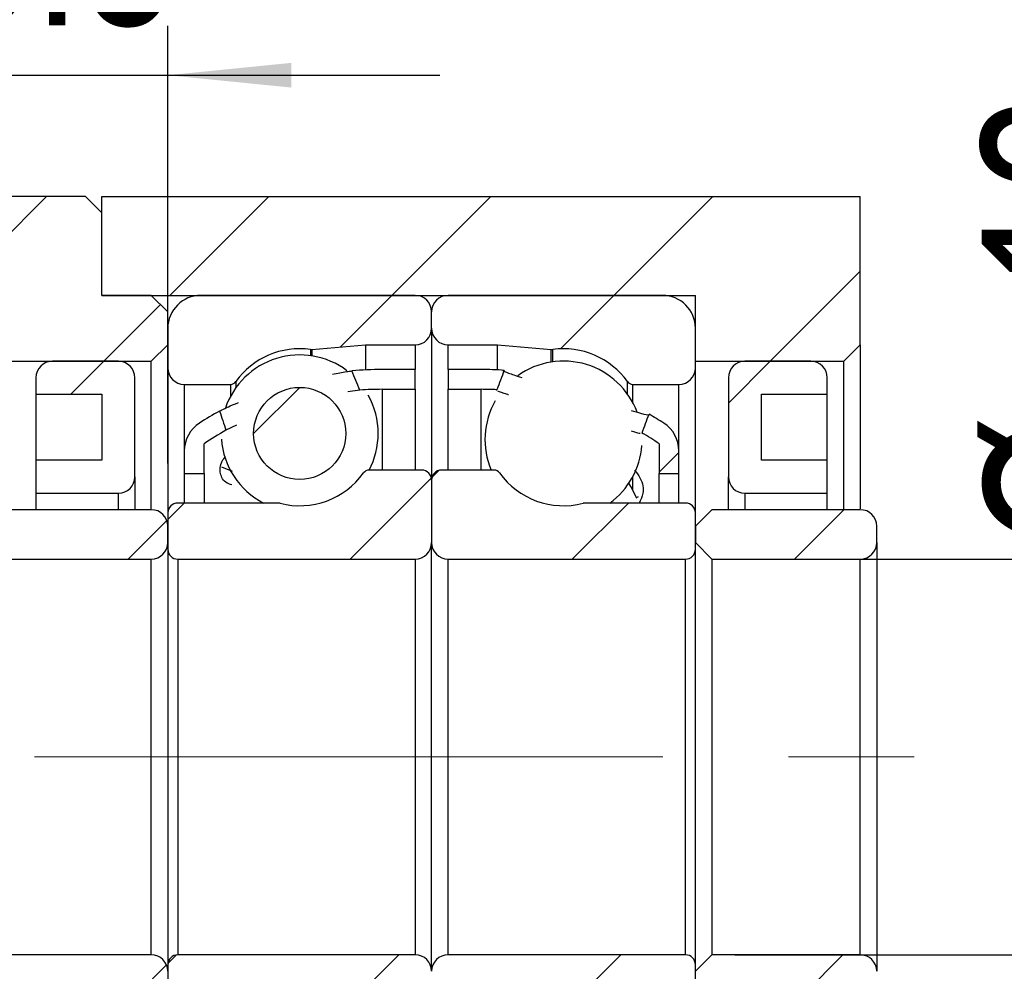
# Model space of a CAD drawing. Header units: millimetres. Extents: x 28 to 292, y 13 to 199.
# Tile 6 of 9: x 240 to 260, y 50 to 69. Entities that reach past the tile are written whole.
import ezdxf

# ---------------------------------------------------------------- set-up
doc = ezdxf.new("R2010")
doc.units = ezdxf.units.MM
doc.linetypes.add('CENTERX2', pattern=[20.319999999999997, 12.7, -2.54, 2.54, -2.54])
doc.layers.add('FORMAT', color=7, linetype='Continuous')
doc.styles.add('SLDTEXTSTYLE0', font='TXT', dxfattribs={"width": 0.75})
doc.dimstyles.new('SLDDIMSTYLE3', dxfattribs={"dimtxt": 3.5, "dimasz": 2.5, "dimexe": 0, "dimexo": 0.0625, "dimgap": 0.875, "dimtad": 1, "dimlfac": 1.5, "dimrnd": 1e-09, "dimzin": 12, "dimdsep": 46, "dimtxsty": 'SLDTEXTSTYLE0', "dimsah": 1, "dimcen": 0.09, "dimadec": 0, "dimazin": 3, "dimtfac": 1, "dimtofl": 0, "dimtmove": 0, "dimatfit": 3, "dimfxl": 1, "dimfrac": 2, "dimtolj": 1, "dimtzin": 12, "dimarcsym": 0})
doc.dimstyles.new('SLDDIMSTYLE5', dxfattribs={"dimtxt": 3.5, "dimasz": 2.5, "dimexe": 0, "dimexo": 0.0625, "dimgap": 0.875, "dimtad": 1, "dimlfac": 1.5, "dimrnd": 1e-09, "dimzin": 12, "dimdsep": 46, "dimtxsty": 'SLDTEXTSTYLE0', "dimsah": 1, "dimcen": 0.09, "dimadec": 0, "dimazin": 3, "dimtol": 1, "dimtp": 0.02, "dimtm": 0.02, "dimtfac": 1, "dimtmove": 0, "dimatfit": 0, "dimfxl": 1, "dimfrac": 2, "dimtolj": 1, "dimarcsym": 0})
doc.dimstyles.new('SLDDIMSTYLE6', dxfattribs={"dimtxt": 3.5, "dimasz": 2.5, "dimexe": 0, "dimexo": 0.0625, "dimgap": 0.875, "dimtad": 1, "dimdec": 1, "dimlfac": 1.5, "dimrnd": 1e-09, "dimzin": 12, "dimdsep": 46, "dimtxsty": 'SLDTEXTSTYLE0', "dimsah": 1, "dimcen": 0.09, "dimadec": 0, "dimazin": 3, "dimtfac": 1, "dimtdec": 1, "dimtmove": 0, "dimatfit": 0, "dimfxl": 1, "dimfrac": 2, "dimtolj": 1, "dimtzin": 12, "dimarcsym": 0})
pattern_1 = [(45, (0, 0), (-2.245064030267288, 2.245064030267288), [])]

# ---------------------------------------------------------------- blocks, each defined once
blk = doc.blocks.new('_D_10')
at = {"layer": 'FORMAT', "color": 7}
for p, q in [((263.9235168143, 58.0084845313), (263.9235168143, 68.6483605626)), ((254.3734207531, 58.0084845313), (264.9235168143, 58.0084845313)), ((263.9235168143, 58.0084845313), (263.9235168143, 50.0084845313)), ((254.3734207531, 50.0084845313), (264.9235168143, 50.0084845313))]:
    blk.add_line(p, q, dxfattribs=at)
for points in [[(263.9235168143, 58.0084845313), (263.6735168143, 55.5084845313), (264.1735168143, 55.5084845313)], [(263.9235168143, 50.0084845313), (264.1735168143, 52.5084845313), (263.6735168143, 52.5084845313)]]:
    blk.add_solid(points, dxfattribs=at)
at = {"layer": 'FORMAT', "color": 7, "char_height": 3.5, "attachment_point": 1, "rotation": 90.0000000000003, "style": 'SLDTEXTSTYLE0'}
for s, insert in [('12', (259.3583075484, 63.4761377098)), ('%%c', (259.4117797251, 58.1977003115))]:
    blk.add_mtext(s, dxfattribs=dict(at, insert=insert))
blk = doc.blocks.new('_D_11')
at = {"layer": 'FORMAT', "color": 7}
for p, q in [((276.3949105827, 54.0084845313), (276.3949105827, 59.5084845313)), ((260.3150045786, 54.0084845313), (277.3949105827, 54.0084845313)), ((276.3949105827, 54.0084845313), (276.3949105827, 37.3418178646)), ((257.9067540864, 37.3418178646), (277.3949105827, 37.3418178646)), ((276.3949105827, 37.3418178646), (276.3949105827, 31.8418178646))]:
    blk.add_line(p, q, dxfattribs=at)
for points in [[(276.3949105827, 54.0084845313), (276.6449105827, 56.5084845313), (276.1449105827, 56.5084845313)], [(276.3949105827, 37.3418178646), (276.1449105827, 34.8418178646), (276.6449105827, 34.8418178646)]]:
    blk.add_solid(points, dxfattribs=at)
at = {"layer": 'FORMAT', "color": 7, "char_height": 3.5, "attachment_point": 1, "rotation": 90.00000000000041, "style": 'SLDTEXTSTYLE0'}
for s, insert in [('±0.02', (271.8831736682, 45.0447348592)), ('25', (271.8831736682, 38.5600124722))]:
    blk.add_mtext(s, dxfattribs=dict(at, insert=insert))
blk = doc.blocks.new('_D_15')
at = {"layer": 'FORMAT', "color": 7}
for p, q in [((239.2400874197, 60.3084845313), (239.2400874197, 68.792728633)), ((242.9067540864, 59.9418178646), (242.9067540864, 68.792728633)), ((239.2400874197, 67.792728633), (233.7400874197, 67.792728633)), ((239.2400874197, 67.792728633), (242.9067540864, 67.792728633)), ((242.9067540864, 67.792728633), (248.4067540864, 67.792728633))]:
    blk.add_line(p, q, dxfattribs=at)
for points in [[(239.2400874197, 67.792728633), (236.7400874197, 68.042728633), (236.7400874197, 67.542728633)], [(242.9067540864, 67.792728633), (245.4067540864, 67.542728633), (245.4067540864, 68.042728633)]]:
    blk.add_solid(points, dxfattribs=at)
at = {"layer": 'FORMAT', "color": 7, "insert": (238.2294020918, 72.3044655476), "char_height": 3.5, "attachment_point": 1, "style": 'SLDTEXTSTYLE0'}
blk.add_mtext('5.5', dxfattribs=at)

msp = doc.modelspace()

# ---------------------------------------------------------------- hatches: boundary and pattern name
at = {"layer": 'FORMAT', "linetype": 'Continuous', "lineweight": 18}
h = msp.add_hatch(dxfattribs=at)
h.set_pattern_fill('ANSI31', color=256, style=0)
h.set_pattern_definition(pattern_1)
h.paths.add_polyline_path([(242.5734207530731, 62.00848453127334), (242.9067540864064, 62.34181786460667), (242.9067540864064, 63.00848453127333), (242.5734207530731, 63.34181786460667), (241.5734207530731, 63.34181786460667), (241.5734207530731, 65.00848453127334), (241.2400874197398, 65.34181786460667), (237.5734207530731, 65.34181786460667), (237.2400874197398, 65.00848453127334), (237.2400874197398, 62.34181786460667), (237.5734207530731, 62.00848453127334)], flags=0)
h = msp.add_hatch(dxfattribs=at)
h.set_pattern_fill('ANSI31', color=256, style=0)
h.set_pattern_definition(pattern_1)
h.paths.add_polyline_path([(256.5734207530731, 62.00848453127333), (256.9067540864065, 62.34181786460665), (256.9067540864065, 65.34181786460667), (241.5734207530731, 65.34181786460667), (241.5734207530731, 63.34181786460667), (253.5734207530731, 63.34181786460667), (253.5734207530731, 62.00848453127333)], flags=0)
h = msp.add_hatch(dxfattribs=at)
h.set_pattern_fill('ANSI31', color=256, style=0)
h.set_pattern_definition(pattern_1)
edge = h.paths.add_edge_path(flags=0)
edge.add_line((248.2400874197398, 62.67515119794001), (248.2400874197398, 63.00848453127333))
edge.add_arc((247.9067540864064, 63.00848453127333), 0.3333333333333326, 0, 90)
edge.add_line((247.9067540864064, 63.34181786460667), (243.5734207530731, 63.34181786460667))
edge.add_arc((243.5734207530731, 62.67515119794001), 0.6666666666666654, 90, 180)
edge.add_line((242.9067540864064, 62.67515119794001), (242.9067540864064, 61.87515119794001))
edge.add_arc((243.2400874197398, 61.87515119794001), 0.3333333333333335, 180, 270.0000000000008)
edge.add_line((243.2400874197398, 61.54181786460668), (244.1729681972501, 61.54181786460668))
edge.add_arc((244.1729681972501, 61.67515119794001), 0.133333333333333, 270.0000000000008, 324.4710803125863)
edge.add_arc((245.5734207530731, 60.67515119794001), 1.5875, 82.10725288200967, 144.4710803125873, ccw=False)
edge.add_arc((245.8097241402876, 62.37968282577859), 0.1333333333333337, 262.1072528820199, 275.0000000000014)
edge.add_line((245.8213449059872, 62.24685686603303), (246.9067540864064, 62.34181786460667))
edge.add_line((246.9067540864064, 62.34181786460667), (247.9067540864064, 62.34181786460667))
edge.add_arc((247.9067540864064, 62.67515119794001), 0.3333333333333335, 270.0000000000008, 360.0000000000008)
h = msp.add_hatch(dxfattribs=at)
h.set_pattern_fill('ANSI31', color=256, style=0)
h.set_pattern_definition(pattern_1)
edge = h.paths.add_edge_path(flags=0)
edge.add_line((252.9067540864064, 63.34181786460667), (248.5734207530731, 63.34181786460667))
edge.add_arc((248.5734207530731, 63.00848453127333), 0.3333333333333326, 90, 180)
edge.add_line((248.2400874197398, 63.00848453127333), (248.2400874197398, 62.67515119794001))
edge.add_arc((248.5734207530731, 62.67515119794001), 0.3333333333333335, 180, 270.0000000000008)
edge.add_line((248.5734207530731, 62.34181786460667), (249.5734207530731, 62.34181786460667))
edge.add_line((249.5734207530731, 62.34181786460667), (250.6588299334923, 62.24685686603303))
edge.add_arc((250.670450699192, 62.37968282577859), 0.1333333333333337, 264.9999999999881, 277.8927471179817)
edge.add_arc((250.9067540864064, 60.67515119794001), 1.5875, 35.528919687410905, 97.89274711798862, ccw=False)
edge.add_arc((252.3072066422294, 61.67515119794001), 0.133333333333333, 215.5289196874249, 270.0000000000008)
edge.add_line((252.3072066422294, 61.54181786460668), (253.2400874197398, 61.54181786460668))
edge.add_arc((253.2400874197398, 61.87515119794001), 0.3333333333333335, 270.0000000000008, 360.0000000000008)
edge.add_line((253.5734207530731, 61.87515119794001), (253.5734207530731, 62.67515119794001))
edge.add_arc((252.9067540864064, 62.67515119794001), 0.6666666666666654, 0, 90)
h = msp.add_hatch(dxfattribs=at)
h.set_pattern_fill('ANSI31', color=256, style=0)
h.set_pattern_definition(pattern_1)
edge = h.paths.add_edge_path(flags=0)
edge.add_line((240.2400874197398, 61.34181786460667), (241.5734207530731, 61.34181786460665))
edge.add_line((241.5734207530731, 61.34181786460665), (241.5734207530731, 60.00848453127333))
edge.add_line((241.5734207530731, 60.00848453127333), (240.2400874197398, 60.00848453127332))
edge.add_line((240.2400874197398, 60.00848453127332), (240.2400874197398, 59.34181786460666))
edge.add_line((240.2400874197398, 59.34181786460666), (241.9067540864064, 59.34181786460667))
edge.add_arc((241.9067540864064, 59.67515119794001), 0.3333333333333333, 270.0000000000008, 360.0000000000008)
edge.add_line((242.2400874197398, 59.67515119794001), (242.2400874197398, 61.67515119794))
edge.add_arc((241.9067540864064, 61.67515119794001), 0.3333333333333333, 359.9999999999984, 450.0000000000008)
edge.add_line((241.9067540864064, 62.00848453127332), (240.5734207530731, 62.00848453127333))
edge.add_arc((240.5734207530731, 61.67515119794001), 0.3333333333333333, 90, 180.0000000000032)
edge.add_line((240.2400874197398, 61.67515119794), (240.2400874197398, 61.34181786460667))
h = msp.add_hatch(dxfattribs=at)
h.set_pattern_fill('ANSI31', color=256, style=0)
h.set_pattern_definition(pattern_1)
edge = h.paths.add_edge_path(flags=0)
edge.add_line((256.2400874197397, 60.00848453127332), (254.9067540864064, 60.00848453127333))
edge.add_line((254.9067540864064, 60.00848453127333), (254.9067540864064, 61.34181786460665))
edge.add_line((254.9067540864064, 61.34181786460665), (256.2400874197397, 61.34181786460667))
edge.add_line((256.2400874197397, 61.34181786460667), (256.2400874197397, 61.67515119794))
edge.add_arc((255.9067540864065, 61.67515119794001), 0.3333333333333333, 359.9999999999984, 450.0000000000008)
edge.add_line((255.9067540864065, 62.00848453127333), (254.5734207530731, 62.00848453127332))
edge.add_arc((254.5734207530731, 61.67515119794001), 0.3333333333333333, 90, 180.0000000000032)
edge.add_line((254.2400874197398, 61.67515119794), (254.2400874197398, 59.67515119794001))
edge.add_arc((254.5734207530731, 59.67515119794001), 0.3333333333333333, 180, 270.0000000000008)
edge.add_line((254.5734207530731, 59.34181786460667), (256.2400874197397, 59.34181786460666))
edge.add_line((256.2400874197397, 59.34181786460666), (256.2400874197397, 60.00848453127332))
h = msp.add_hatch(dxfattribs=at)
h.set_pattern_fill('ANSI31', color=256, style=0)
h.set_pattern_definition(pattern_1)
edge = h.paths.add_edge_path(flags=0)
edge.add_arc((247.2400874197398, 55.00090877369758), 6.440909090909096, 89.9999999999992, 93.986684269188, ccw=False)
edge.add_line((247.2400874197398, 61.44181786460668), (247.9067540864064, 61.44181786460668))
edge.add_line((247.9067540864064, 61.44181786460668), (247.9067540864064, 61.84181786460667))
edge.add_line((247.9067540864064, 61.84181786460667), (247.2400874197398, 61.84181786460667))
edge.add_arc((247.2400874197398, 55.00090877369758), 6.840909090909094, 90, 95.12737322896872)
edge.add_ellipse((248.0659852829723, 54.00848453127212), major_axis=(-6.363437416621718, 16.94853654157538), ratio=0.0856175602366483, start_angle=349.16425858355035, end_angle=349.85375603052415, ccw=False)
h = msp.add_hatch(dxfattribs=at)
h.set_pattern_fill('ANSI31', color=256, style=0)
h.set_pattern_definition(pattern_1)
edge = h.paths.add_edge_path(flags=0)
edge.add_line((248.5734207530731, 61.84181786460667), (248.5734207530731, 61.44181786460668))
edge.add_line((248.5734207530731, 61.44181786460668), (249.2400874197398, 61.44181786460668))
edge.add_arc((249.2400874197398, 55.00090877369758), 6.440909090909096, 87.15893085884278, 89.9999999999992, ccw=False)
edge.add_ellipse((248.4141895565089, 54.00848453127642), major_axis=(15.87095304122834, 42.42045068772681), ratio=0.0342222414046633, start_angle=11.111072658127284, end_angle=11.745483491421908, ccw=False)
edge.add_arc((249.2400874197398, 55.00090877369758), 6.840909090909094, 86.07342851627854, 90)
edge.add_line((249.2400874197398, 61.84181786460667), (248.5734207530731, 61.84181786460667))
h = msp.add_hatch(dxfattribs=at)
h.set_pattern_fill('ANSI31', color=256, style=0)
h.set_pattern_definition(pattern_1)
edge = h.paths.add_edge_path(flags=0)
edge.add_arc((245.5734207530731, 60.55000669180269), 0.9312486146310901, 0, 360)
h = msp.add_hatch(dxfattribs=at)
h.set_pattern_fill('ANSI31', color=256, style=0)
h.set_pattern_definition(pattern_1)
edge = h.paths.add_edge_path(flags=0)
edge.add_ellipse((248.0659852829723, 54.00848453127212), major_axis=(-6.363437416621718, 16.94853654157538), ratio=0.0856175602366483, start_angle=9.87235970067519, end_angle=10.511942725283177, ccw=False)
edge.add_arc((247.2400874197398, 55.00090877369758), 6.840909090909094, 118.7005299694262, 122.6752865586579)
edge.add_arc((243.9067540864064, 60.19803859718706), 0.6666666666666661, 122.6752865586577, 180)
edge.add_line((243.2400874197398, 60.19803859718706), (243.2400874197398, 59.74181786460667))
edge.add_line((243.2400874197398, 59.74181786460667), (243.6400874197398, 59.74181786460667))
edge.add_line((243.6400874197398, 59.74181786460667), (243.6400874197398, 60.34181786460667))
edge.add_arc((247.2400874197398, 55.00090877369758), 6.440909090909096, 119.35803963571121, 123.9816465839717, ccw=False)
h = msp.add_hatch(dxfattribs=at)
h.set_pattern_fill('ANSI31', color=256, style=0)
h.set_pattern_definition(pattern_1)
edge = h.paths.add_edge_path(flags=0)
edge.add_arc((252.5734207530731, 60.19803859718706), 0.6666666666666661, 0, 57.32471344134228)
edge.add_arc((249.2400874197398, 55.00090877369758), 6.840909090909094, 57.32471344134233, 60.2339717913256)
edge.add_ellipse((248.4141895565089, 54.00848453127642), major_axis=(15.87095304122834, 42.42045068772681), ratio=0.0342222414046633, start_angle=348.5788665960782, end_angle=349.16325179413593, ccw=False)
edge.add_arc((249.2400874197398, 55.00090877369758), 6.440909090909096, 56.01835341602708, 59.63192586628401, ccw=False)
edge.add_line((252.8400874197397, 60.34181786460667), (252.8400874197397, 59.74181786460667))
edge.add_line((252.8400874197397, 59.74181786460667), (253.2400874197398, 59.74181786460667))
edge.add_line((253.2400874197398, 59.74181786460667), (253.2400874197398, 60.19803859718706))
h = msp.add_hatch(dxfattribs=at)
h.set_pattern_fill('ANSI31', color=256, style=0)
h.set_pattern_definition(pattern_1)
edge = h.paths.add_edge_path(flags=0)
edge.add_line((242.9067540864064, 58.94181786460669), (242.9067540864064, 58.20848453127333))
edge.add_arc((243.1067540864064, 58.20848453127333), 0.2000000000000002, 180, 270.0000000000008)
edge.add_line((243.1067540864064, 58.00848453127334), (247.9067540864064, 58.00848453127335))
edge.add_arc((247.9067540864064, 58.34181786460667), 0.3333333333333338, 270.0000000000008, 360.000000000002)
edge.add_line((248.2400874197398, 58.34181786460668), (248.2400874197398, 59.60848453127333))
edge.add_arc((248.0400874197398, 59.60848453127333), 0.2000000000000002, 0, 90)
edge.add_line((248.0400874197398, 59.80848453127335), (246.9738733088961, 59.80848453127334))
edge.add_arc((246.9738733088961, 59.67515119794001), 0.1333333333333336, 90, 144.4710803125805)
edge.add_arc((245.5734207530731, 60.67515119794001), 1.5875, 255.5861465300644, 324.4710803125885, ccw=False)
edge.add_arc((245.1450639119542, 59.00848453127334), 0.1333333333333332, 75.58614653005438, 90)
edge.add_line((245.1450639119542, 59.14181786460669), (243.1067540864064, 59.14181786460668))
edge.add_arc((243.1067540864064, 58.94181786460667), 0.2, 90, 179.9999999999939)
h = msp.add_hatch(dxfattribs=at)
h.set_pattern_fill('ANSI31', color=256, style=0)
h.set_pattern_definition(pattern_1)
edge = h.paths.add_edge_path(flags=0)
edge.add_line((248.5734207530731, 58.00848453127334), (253.3734207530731, 58.00848453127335))
edge.add_arc((253.3734207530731, 58.20848453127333), 0.2000000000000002, 270.0000000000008, 360.0000000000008)
edge.add_line((253.5734207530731, 58.20848453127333), (253.5734207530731, 58.94181786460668))
edge.add_arc((253.3734207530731, 58.94181786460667), 0.2, 4.0711e-12, 90)
edge.add_line((253.3734207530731, 59.14181786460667), (251.3351109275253, 59.14181786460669))
edge.add_arc((251.3351109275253, 59.00848453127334), 0.1333333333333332, 90, 104.4138534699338)
edge.add_arc((250.9067540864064, 60.67515119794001), 1.5875, 215.5289196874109, 284.4138534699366, ccw=False)
edge.add_arc((249.5063015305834, 59.67515119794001), 0.1333333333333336, 35.52891968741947, 90)
edge.add_line((249.5063015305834, 59.80848453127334), (248.4400874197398, 59.80848453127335))
edge.add_arc((248.4400874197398, 59.60848453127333), 0.2000000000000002, 90, 180)
edge.add_line((248.2400874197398, 59.60848453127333), (248.2400874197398, 58.34181786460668))
edge.add_arc((248.5734207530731, 58.34181786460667), 0.3333333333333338, 179.9999999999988, 270.0000000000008)
h = msp.add_hatch(dxfattribs=at)
h.set_pattern_fill('ANSI31', color=256, style=0)
h.set_pattern_definition(pattern_1)
edge = h.paths.add_edge_path(flags=0)
edge.add_line((239.2400874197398, 58.34181786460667), (239.5734207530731, 58.00848453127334))
edge.add_line((239.5734207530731, 58.00848453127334), (242.5734207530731, 58.00848453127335))
edge.add_arc((242.5734207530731, 58.34181786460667), 0.3333333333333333, 270.0000000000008, 360.0000000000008)
edge.add_line((242.9067540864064, 58.34181786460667), (242.9067540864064, 58.67515119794))
edge.add_arc((242.5734207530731, 58.67515119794), 0.3333333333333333, 0, 90)
edge.add_line((242.5734207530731, 59.00848453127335), (239.5734207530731, 59.00848453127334))
edge.add_line((239.5734207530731, 59.00848453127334), (239.2400874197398, 58.67515119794))
edge.add_line((239.2400874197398, 58.67515119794), (239.2400874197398, 58.34181786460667))
h = msp.add_hatch(dxfattribs=at)
h.set_pattern_fill('ANSI31', color=256, style=0)
h.set_pattern_definition(pattern_1)
edge = h.paths.add_edge_path(flags=0)
edge.add_line((253.5734207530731, 58.34181786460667), (253.9067540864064, 58.00848453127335))
edge.add_line((253.9067540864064, 58.00848453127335), (256.9067540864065, 58.00848453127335))
edge.add_arc((256.9067540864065, 58.34181786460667), 0.3333333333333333, 270.0000000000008, 360.0000000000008)
edge.add_line((257.2400874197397, 58.34181786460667), (257.2400874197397, 58.67515119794))
edge.add_arc((256.9067540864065, 58.67515119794), 0.3333333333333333, 0, 90)
edge.add_line((256.9067540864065, 59.00848453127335), (253.9067540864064, 59.00848453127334))
edge.add_line((253.9067540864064, 59.00848453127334), (253.5734207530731, 58.67515119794))
edge.add_line((253.5734207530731, 58.67515119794), (253.5734207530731, 58.34181786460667))
h = msp.add_hatch(dxfattribs=at)
h.set_pattern_fill('ANSI31', color=256, style=0)
h.set_pattern_definition(pattern_1)
edge = h.paths.add_edge_path(flags=0)
edge.add_line((239.5734207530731, 50.00848453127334), (239.2400874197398, 49.67515119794))
edge.add_line((239.2400874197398, 49.67515119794), (239.2400874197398, 49.34181786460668))
edge.add_line((239.2400874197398, 49.34181786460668), (239.5734207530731, 49.00848453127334))
edge.add_line((239.5734207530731, 49.00848453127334), (242.5734207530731, 49.00848453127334))
edge.add_arc((242.5734207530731, 49.34181786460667), 0.3333333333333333, 270.0000000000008, 360.0000000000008)
edge.add_line((242.9067540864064, 49.34181786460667), (242.9067540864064, 49.67515119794))
edge.add_arc((242.5734207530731, 49.67515119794), 0.3333333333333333, 0, 90)
edge.add_line((242.5734207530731, 50.00848453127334), (239.5734207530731, 50.00848453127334))
h = msp.add_hatch(dxfattribs=at)
h.set_pattern_fill('ANSI31', color=256, style=0)
h.set_pattern_definition(pattern_1)
edge = h.paths.add_edge_path(flags=0)
edge.add_line((247.9067540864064, 50.00848453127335), (243.1067540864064, 50.00848453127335))
edge.add_arc((243.1067540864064, 49.80848453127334), 0.2000000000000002, 90, 180)
edge.add_line((242.9067540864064, 49.80848453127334), (242.9067540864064, 49.07515119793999))
edge.add_arc((243.1067540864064, 49.07515119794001), 0.2, 180.0000000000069, 270.0000000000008)
edge.add_line((243.1067540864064, 48.87515119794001), (245.1450639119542, 48.87515119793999))
edge.add_arc((245.1450639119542, 49.00848453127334), 0.1333333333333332, 270.0000000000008, 284.4138534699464)
edge.add_arc((245.5734207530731, 47.34181786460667), 1.5875, 35.52891968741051, 104.41385346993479, ccw=False)
edge.add_arc((246.9738733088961, 48.34181786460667), 0.1333333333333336, 215.5289196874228, 270.0000000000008)
edge.add_line((246.9738733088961, 48.20848453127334), (248.0400874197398, 48.20848453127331))
edge.add_arc((248.0400874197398, 48.40848453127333), 0.2000000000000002, 270.0000000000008, 360.0000000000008)
edge.add_line((248.2400874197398, 48.40848453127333), (248.2400874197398, 49.67515119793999))
edge.add_arc((247.9067540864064, 49.67515119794), 0.3333333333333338, 359.9999999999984, 450.0000000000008)
h = msp.add_hatch(dxfattribs=at)
h.set_pattern_fill('ANSI31', color=256, style=0)
h.set_pattern_definition(pattern_1)
edge = h.paths.add_edge_path(flags=0)
edge.add_line((253.5734207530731, 49.07515119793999), (253.5734207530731, 49.80848453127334))
edge.add_arc((253.3734207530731, 49.80848453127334), 0.2000000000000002, 0, 90)
edge.add_line((253.3734207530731, 50.00848453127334), (248.5734207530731, 50.00848453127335))
edge.add_arc((248.5734207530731, 49.67515119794), 0.3333333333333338, 90, 180.0000000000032)
edge.add_line((248.2400874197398, 49.67515119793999), (248.2400874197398, 48.40848453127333))
edge.add_arc((248.4400874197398, 48.40848453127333), 0.2000000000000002, 180, 270.0000000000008)
edge.add_line((248.4400874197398, 48.20848453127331), (249.5063015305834, 48.20848453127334))
edge.add_arc((249.5063015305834, 48.34181786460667), 0.1333333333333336, 270.0000000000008, 324.4710803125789)
edge.add_arc((250.9067540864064, 47.34181786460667), 1.5875, 75.58614653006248, 144.4710803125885, ccw=False)
edge.add_arc((251.3351109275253, 49.00848453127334), 0.1333333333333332, 255.586146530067, 270.0000000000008)
edge.add_line((251.3351109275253, 48.87515119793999), (253.3734207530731, 48.87515119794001))
edge.add_arc((253.3734207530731, 49.07515119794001), 0.2, 270.0000000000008, 359.9999999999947)
h = msp.add_hatch(dxfattribs=at)
h.set_pattern_fill('ANSI31', color=256, style=0)
h.set_pattern_definition(pattern_1)
edge = h.paths.add_edge_path(flags=0)
edge.add_line((253.9067540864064, 50.00848453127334), (253.5734207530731, 49.67515119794))
edge.add_line((253.5734207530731, 49.67515119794), (253.5734207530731, 49.34181786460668))
edge.add_line((253.5734207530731, 49.34181786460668), (253.9067540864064, 49.00848453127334))
edge.add_line((253.9067540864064, 49.00848453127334), (256.9067540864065, 49.00848453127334))
edge.add_arc((256.9067540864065, 49.34181786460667), 0.3333333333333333, 270.0000000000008, 360.0000000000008)
edge.add_line((257.2400874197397, 49.34181786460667), (257.2400874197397, 49.67515119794))
edge.add_arc((256.9067540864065, 49.67515119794), 0.3333333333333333, 0, 90)
edge.add_line((256.9067540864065, 50.00848453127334), (253.9067540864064, 50.00848453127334))

# ---------------------------------------------------------------- linework, layer by layer
at = {"color": 7, "linetype": 'Continuous', "lineweight": 25}
for p, q in [((241.2400872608, 65.3418184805), (237.573420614, 65.3418184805)), ((241.2400872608, 65.3418184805), (241.5734212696, 65.0084844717)), ((241.5734212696, 63.3418181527), (241.5734212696, 65.3418184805)), ((241.5734212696, 65.3418184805), (256.9067540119, 65.3418184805)), ((256.9067540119, 62.3418179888), (256.9067540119, 65.3418184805)), ((241.5734212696, 63.3418181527), (241.5734212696, 65.0084844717)), ((242.5734208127, 63.3418181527), (241.5734212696, 63.3418181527)), ((241.5734212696, 63.3418181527), (253.5734207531, 63.3418181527)), ((242.5734208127, 63.3418181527), (242.9067535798, 63.0084847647)), ((247.9067537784, 63.3418181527), (243.5734209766, 63.3418181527)), ((252.9067540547, 63.3418181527), (248.5734208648, 63.3418181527)), ((253.5734207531, 62.0084846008), (253.5734207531, 63.3418181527)), ((242.9067535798, 62.3418179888), (242.9067535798, 63.0084847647)), ((248.2400871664, 62.6751513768), (248.2400871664, 63.0084847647)), ((242.9067535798, 62.6751513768), (242.9067535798, 61.875151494)), ((248.2400871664, 62.6751513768), (248.2400871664, 59.6084843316)), ((253.5734207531, 61.875151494), (253.5734207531, 62.6751513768)), ((242.9067535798, 62.3418179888), (242.5734208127, 62.0084846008)), ((245.8213449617, 62.2468566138), (246.9067542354, 62.3418179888)), ((246.9067542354, 62.3418179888), (247.9067537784, 62.3418179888)), ((246.9067542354, 62.3418179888), (246.9067542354, 61.8336921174)), ((248.5734208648, 62.3418179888), (249.5734207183, 62.3418179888)), ((249.5734207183, 62.3418179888), (250.658829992, 62.2468566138)), ((249.5734207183, 61.8336921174), (249.5734207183, 62.3418179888)), ((256.9067540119, 62.3418179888), (256.5734206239, 62.0084846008)), ((256.9067540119, 62.3418179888), (256.9067540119, 59.9010413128)), ((237.573420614, 62.0084846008), (242.5734208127, 62.0084846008)), ((241.9067540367, 62.0084846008), (240.5734204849, 62.0084846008)), ((242.5734208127, 59.0084844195), (242.5734208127, 62.0084846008)), ((253.5734207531, 62.0084846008), (256.5734206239, 62.0084846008)), ((255.9067541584, 62.0084846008), (254.5734207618, 62.0084846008)), ((256.5734206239, 59.0084844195), (256.5734206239, 62.0084846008)), ((242.9067535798, 61.875151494), (242.9067535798, 58.9418178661)), ((247.9067537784, 61.8418175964), (247.2400876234, 61.8418175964)), ((247.9067537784, 61.441817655), (247.9067537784, 61.8418175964)), ((249.2400873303, 61.8418175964), (248.5734208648, 61.8418175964)), ((248.5734208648, 61.8418175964), (248.5734208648, 61.441817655)), ((253.5734207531, 58.9418178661), (253.5734207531, 61.875151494)), ((240.2400877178, 61.6751512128), (240.2400877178, 61.3418178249)), ((242.2400868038, 59.6751515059), (242.2400868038, 61.6751512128)), ((243.2400875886, 61.541818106), (244.1729679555, 61.541818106)), ((252.3072066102, 61.541818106), (253.2400874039, 61.541818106)), ((254.2400874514, 61.6751512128), (254.2400874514, 59.6751515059)), ((256.2400875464, 61.3418178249), (256.2400875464, 61.6751512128)), ((240.2400877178, 61.3418178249), (241.5734212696, 61.3418178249)), ((240.2400877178, 61.3418178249), (240.2400877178, 60.008484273)), ((241.5734212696, 61.3418178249), (241.5734212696, 60.008484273)), ((246.7922853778, 61.4262322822), (246.5483086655, 61.3940761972)), ((247.2400876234, 61.441817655), (247.9067537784, 61.441817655)), ((247.9067537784, 61.441817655), (247.9067537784, 59.8084846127)), ((248.5734208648, 61.441817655), (249.2400873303, 61.441817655)), ((248.5734208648, 59.8084846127), (248.5734208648, 61.441817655)), ((254.9067541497, 61.3418178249), (256.2400875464, 61.3418178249)), ((254.9067541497, 60.008484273), (254.9067541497, 61.3418178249)), ((256.2400875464, 60.008484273), (256.2400875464, 61.3418178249)), ((244.2937958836, 60.7184755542), (244.0823310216, 60.6146318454)), ((243.64008753, 59.7418180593), (243.64008753, 60.341817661)), ((252.8400874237, 60.341817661), (252.8400874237, 59.7418180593)), ((243.2400875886, 60.1980388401), (243.2400875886, 59.7418180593)), ((253.2400874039, 59.7418180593), (253.2400874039, 60.1980388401)), ((240.2400877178, 60.008484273), (240.2400877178, 59.3418181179)), ((241.5734212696, 60.008484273), (240.2400877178, 60.008484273)), ((256.2400875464, 60.008484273), (254.9067541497, 60.008484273)), ((256.2400875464, 59.3418181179), (256.2400875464, 60.008484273)), ((243.2400875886, 59.7418180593), (243.64008753, 59.7418180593)), ((243.2400875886, 59.7418180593), (243.2400875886, 59.1418178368)), ((243.64008753, 59.7418180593), (243.64008753, 59.1418178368)), ((243.9915581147, 59.8734524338), (244.2055127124, 59.7868059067)), ((248.0400875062, 59.8084846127), (246.9738734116, 59.8084846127)), ((249.5063015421, 59.8084846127), (248.4400874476, 59.8084846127)), ((252.8400874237, 59.7418180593), (253.2400874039, 59.7418180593)), ((252.8400874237, 59.1418178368), (252.8400874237, 59.7418180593)), ((253.2400874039, 59.1418178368), (253.2400874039, 59.7418180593)), ((256.9067540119, 59.9010413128), (256.9067540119, 59.0223614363)), ((242.2400868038, 59.6751515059), (242.2400868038, 59.0084844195)), ((248.2400871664, 59.6084843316), (248.2400871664, 58.341817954)), ((254.2400874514, 59.0084844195), (254.2400874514, 59.6751515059)), ((240.2400877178, 59.3418181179), (241.9067540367, 59.3418181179)), ((240.2400877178, 59.3418181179), (240.2400877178, 59.0084844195)), ((254.5734207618, 59.3418181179), (256.2400875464, 59.3418181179)), ((256.2400875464, 59.0084844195), (256.2400875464, 59.3418181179)), ((245.1450638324, 59.1418178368), (243.1067544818, 59.1418178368)), ((253.3734207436, 59.1418178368), (251.3351109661, 59.1418178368)), ((252.3730384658, 59.2509260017), (252.4199573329, 59.2730312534)), ((242.5734208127, 59.0084844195), (239.5734209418, 59.0084844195)), ((242.9067535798, 58.9418178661), (242.9067535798, 58.2084845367)), ((253.5734207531, 58.675151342), (253.9067541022, 59.0084844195)), ((253.5734207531, 58.2084845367), (253.5734207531, 58.9418178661)), ((256.9067540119, 59.0084844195), (253.9067541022, 59.0084844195)), ((242.9067535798, 58.341817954), (242.9067535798, 58.675151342)), ((253.5734207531, 58.675151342), (253.5734207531, 58.341817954)), ((257.2400873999, 58.341817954), (257.2400873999, 58.675151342)), ((248.2400871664, 49.6751511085), (248.2400871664, 58.341817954)), ((253.9067541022, 58.008484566), (253.5734207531, 58.341817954)), ((257.2400873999, 58.341817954), (257.2400873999, 49.6751511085)), ((242.9067535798, 58.2084845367), (242.9067535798, 49.8084845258)), ((253.5734207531, 49.8084845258), (253.5734207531, 58.2084845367)), ((239.5734209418, 58.008484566), (242.5734208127, 58.008484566)), ((242.5734208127, 50.0084844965), (242.5734208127, 58.008484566)), ((243.1067544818, 58.008484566), (247.9067537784, 58.008484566)), ((243.1067544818, 58.008484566), (243.1067544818, 50.0084844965)), ((247.9067537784, 58.008484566), (247.9067537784, 50.0084844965)), ((248.5734208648, 58.008484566), (253.3734207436, 58.008484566)), ((248.5734208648, 50.0084844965), (248.5734208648, 58.008484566)), ((253.3734207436, 50.0084844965), (253.3734207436, 58.008484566)), ((253.9067541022, 58.008484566), (256.9067540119, 58.008484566)), ((253.9067541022, 58.008484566), (253.9067541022, 50.0084844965)), ((256.9067540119, 50.0084844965), (256.9067540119, 58.008484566)), ((242.5734208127, 50.0084844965), (239.5734209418, 50.0084844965)), ((247.9067537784, 50.0084844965), (243.1067544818, 50.0084844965)), ((253.3734207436, 50.0084844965), (248.5734208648, 50.0084844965)), ((253.5734207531, 49.6751511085), (253.9067541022, 50.0084844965)), ((256.9067540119, 50.0084844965), (253.9067541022, 50.0084844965)), ((242.9067535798, 49.8084845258), (242.9067535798, 49.0751511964)), ((253.5734207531, 49.0751511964), (253.5734207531, 49.8084845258))]:
    msp.add_line(p, q, dxfattribs=at)
at = {"color": 8, "linetype": 'Continuous', "lineweight": 25}
for p, q in [((247.9067537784, 62.3418179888), (247.9067537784, 61.8418175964)), ((248.5734208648, 61.8418175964), (248.5734208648, 62.3418179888)), ((245.7914147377, 62.2476128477), (245.7914147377, 62.122467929)), ((245.8213449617, 62.2468566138), (245.8213449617, 62.1180280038)), ((250.658829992, 61.9934989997), (250.658829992, 62.2468566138)), ((250.6887599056, 61.9979395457), (250.6887599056, 62.2476128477)), ((243.2400875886, 61.541818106), (243.2400875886, 60.1980388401)), ((244.1729679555, 61.541818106), (244.1729679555, 61.2975955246)), ((244.2814775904, 61.5976695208), (244.2814775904, 61.472524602)), ((252.1986970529, 61.3479962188), (252.1986970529, 61.5976695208)), ((252.3072066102, 61.1730671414), (252.3072066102, 61.541818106)), ((253.2400874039, 60.1980388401), (253.2400874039, 61.541818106)), ((247.2400876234, 61.441817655), (247.2400876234, 59.8084846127)), ((249.2400873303, 59.8084846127), (249.2400873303, 61.441817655)), ((244.1729679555, 59.8144314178), (244.1729679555, 59.7783656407)), ((252.3072066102, 59.4096606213), (252.3072066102, 59.6778895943)), ((241.9067540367, 59.0084844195), (241.9067540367, 59.3418181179)), ((254.5734207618, 59.3418181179), (254.5734207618, 59.0084844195))]:
    msp.add_line(p, q, dxfattribs=at)
at = {"color": 7, "linetype": 'Continuous', "lineweight": 25, "flags": 128}
msp.add_lwpolyline([(252.3796250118, 59.2543619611), (252.2695415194, 59.4762998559), (252.2268889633, 59.5437747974)], dxfattribs=at)
at = {"color": 7, "linetype": 'Continuous', "lineweight": 25}
msp.add_circle((245.5734207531, 60.5500066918), 0.9312486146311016, dxfattribs=at)
for centre, radius, start, end in [((243.5734207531, 62.6751511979), 0.6666666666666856, 90, 180), ((247.9067540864, 63.0084845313), 0.3333333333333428, 0, 90), ((248.5734207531, 63.0084845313), 0.3333333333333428, 90, 180), ((252.9067540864, 62.6751511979), 0.666666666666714, 0, 90), ((247.9067540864, 62.6751511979), 0.3333333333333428, 270, 0), ((248.5734207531, 62.6751511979), 0.3333333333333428, 180, 270), ((245.5734207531, 60.5500066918), 1.587500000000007, 53.0480897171, 161.2707547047), ((245.5734207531, 60.6751511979), 1.587499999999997, 82.107252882, 144.4710803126), ((245.8097241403, 62.3796828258), 0.1333333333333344, 262.107252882, 275), ((250.6704506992, 62.3796828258), 0.1333333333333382, 265, 277.892747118), ((250.9067540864, 60.6751511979), 1.587500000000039, 35.5289196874, 97.892747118), ((240.5734207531, 61.6751511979), 0.3333333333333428, 90, 180), ((241.9067540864, 61.6751511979), 0.3333333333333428, 360, 90), ((250.9067540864, 60.4254781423), 1.587500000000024, 20.4637194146, 125.5892801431), ((254.5734207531, 61.6751511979), 0.3333333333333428, 90, 180), ((255.9067540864, 61.6751511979), 0.3333333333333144, 360, 90), ((243.2400874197, 61.8751511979), 0.3333333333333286, 180, 270), ((247.2400874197, 55.0009087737), 6.840909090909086, 90, 95.127373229), ((249.2400874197, 55.0009087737), 6.8409090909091, 86.0734285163, 90), ((253.2400874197, 61.8751511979), 0.3333333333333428, 270, 0), ((244.1729681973, 61.6751511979), 0.1333333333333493, 270, 324.4710803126), ((252.3072066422, 61.6751511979), 0.1333333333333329, 215.5289196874, 270), ((247.2400874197, 55.0009087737), 6.440909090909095, 90, 93.9866842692), ((245.5734207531, 60.5500066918), 1.587500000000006, 0, 29.1630401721), ((249.2400874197, 55.0009087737), 6.440909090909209, 87.1589308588, 90), ((250.9067540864, 60.4254781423), 1.587500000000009, 150.2961759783, 202.8709842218), ((247.2400874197, 55.0009087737), 6.840909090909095, 118.7005299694, 122.6752865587), ((249.2400874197, 55.0009087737), 6.840909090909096, 57.3247134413, 60.2339717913), ((243.9067540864, 60.1980385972), 0.6666666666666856, 122.6752865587, 180), ((252.5734207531, 60.1980385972), 0.666666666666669, 0, 57.3247134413), ((247.2400874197, 55.0009087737), 6.440909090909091, 119.3580396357, 123.981646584), ((245.5734207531, 60.5500066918), 1.587500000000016, 332.153747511, 0), ((249.2400874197, 55.0009087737), 6.440909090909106, 56.018353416, 59.6319258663), ((245.5734207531, 60.5500066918), 1.587500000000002, 184.1757068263, 242.5046221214), ((250.9067540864, 60.4254781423), 1.587500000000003, 306.0401505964, 355.7451534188), ((245.5734207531, 60.6751511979), 1.587499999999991, 255.5861465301, 324.4710803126), ((246.9738733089, 59.6751511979), 0.1333333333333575, 90, 144.4710803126), ((248.0400874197, 59.6084845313), 0.2000000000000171, 0, 90), ((248.4400874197, 59.6084845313), 0.2000000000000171, 90, 180), ((249.5063015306, 59.6751511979), 0.1333333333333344, 35.5289196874, 90), ((250.9067540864, 60.6751511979), 1.587500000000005, 215.5289196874, 284.4138534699), ((241.9067540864, 59.6751511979), 0.3333333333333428, 270, 0), ((254.5734207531, 59.6751511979), 0.3333333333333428, 180, 270), ((243.1067540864, 58.9418178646), 0.2000000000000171, 90, 180), ((245.145063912, 59.0084845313), 0.133333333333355, 75.5861465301, 90), ((251.3351109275, 59.0084845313), 0.1333333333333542, 90, 104.4138534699), ((253.3734207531, 58.9418178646), 0.2000000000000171, 0, 90), ((242.5734207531, 58.6751511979), 0.3333333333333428, 0, 90), ((256.9067540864, 58.6751511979), 0.3333333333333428, 0, 90), ((242.5734207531, 58.3418178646), 0.3333333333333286, 270, 0), ((247.9067540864, 58.3418178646), 0.3333333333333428, 270, 0), ((248.5734207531, 58.3418178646), 0.3333333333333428, 180, 270), ((256.9067540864, 58.3418178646), 0.3333333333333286, 270, 0), ((243.1067540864, 58.2084845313), 0.2000000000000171, 180, 270), ((253.3734207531, 58.2084845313), 0.2000000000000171, 270, 1e-10), ((242.5734207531, 49.6751511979), 0.3333333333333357, 0, 90), ((243.1067540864, 49.8084845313), 0.2000000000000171, 90, 180), ((247.9067540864, 49.6751511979), 0.3333333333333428, 360, 90), ((248.5734207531, 49.6751511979), 0.3333333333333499, 90, 180), ((253.3734207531, 49.8084845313), 0.2000000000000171, 1e-10, 90), ((256.9067540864, 49.6751511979), 0.3333333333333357, 0, 90)]:
    msp.add_arc(centre, radius, start, end, dxfattribs=at)
for centre, major_axis, ratio, start_param, end_param in [((248.065985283, 54.0084845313), (-6.363437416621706, 16.94853654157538), 0.0856175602, 5.133001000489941, 5.158621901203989), ((248.4141895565, 54.0084845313), (15.87095304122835, 42.42045068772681), 0.0342222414, 1.3982746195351, 1.407664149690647), ((248.065985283, 54.0084845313), (-6.363437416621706, 16.94853654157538), 0.0856175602, 1.113595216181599, 1.138490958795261), ((248.4141895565, 54.0084845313), (15.87095304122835, 42.42045068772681), 0.0342222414, 4.880196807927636, 4.889296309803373)]:
    msp.add_ellipse(centre, major_axis=major_axis, ratio=ratio, start_param=start_param, end_param=end_param, dxfattribs=at)
for points, knots in [([(246.234281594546, 61.74911685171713), (246.3370465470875, 61.76951301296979), (246.4940866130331, 61.80068136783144), (246.5941357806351, 61.81090880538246), (246.6287140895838, 61.81444354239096)], [0, 0, 0, 0, 0.6543868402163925, 1, 1, 1, 1]), ([(249.6917272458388, 61.82055612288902), (249.6887582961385, 61.82007630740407), (249.6711661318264, 61.81723321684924), (249.785521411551, 61.77267141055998), (249.9337346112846, 61.72104721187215), (250.0655843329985, 61.67995736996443), (250.0671818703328, 61.67945951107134)], [0, 0, 0, 0, 0.0916277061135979, 0.5429292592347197, 0.9944619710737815, 1, 1, 1, 1]), ([(249.5522098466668, 61.42661226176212), (249.546953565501, 61.42957171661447), (249.5368126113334, 61.43528139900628), (249.5520134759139, 61.43435003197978), (249.5593353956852, 61.43390141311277)], [0, 0, 0, 0, 0.5183221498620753, 1, 1, 1, 1]), ([(249.7940364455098, 61.33056496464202), (249.7893080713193, 61.33203377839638), (249.6693738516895, 61.36928993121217), (249.6232351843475, 61.38774341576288), (249.5789155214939, 61.4054693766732)], [0, 0, 0, 0, 0.0394247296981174, 1, 1, 1, 1]), ([(243.9548664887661, 61.0013554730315), (243.9703576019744, 61.00957425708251), (244.0578398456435, 61.05598781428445), (244.1760839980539, 61.11437786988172), (244.3254054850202, 61.17097950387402), (244.3345164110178, 61.17443308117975)], [0, 0, 0, 0, 0.1680888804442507, 0.949240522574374, 1, 1, 1, 1]), ([(252.2716608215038, 61.01433438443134), (252.3404119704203, 60.99466942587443), (252.5195498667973, 60.94343043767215), (252.646595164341, 60.91320643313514), (252.6379522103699, 60.92560373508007), (252.6351210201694, 60.92966474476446)], [0, 0, 0, 0, 0.2951800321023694, 0.7691206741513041, 1, 1, 1, 1]), ([(252.4595434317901, 60.54926976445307), (252.4540985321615, 60.54919023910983), (252.4367438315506, 60.54893676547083), (252.3430412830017, 60.57493076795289), (252.2787371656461, 60.59276935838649)], [0, 0, 0, 0, 0.3137420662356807, 1, 1, 1, 1]), ([(252.4963088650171, 60.55809621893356), (252.5096036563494, 60.55084002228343), (252.5249006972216, 60.54249101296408), (252.5106154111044, 60.5442077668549), (252.5087455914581, 60.54443247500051)], [0, 0, 0, 0, 0.8691087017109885, 1, 1, 1, 1]), ([(244.2005326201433, 59.50908861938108), (244.166810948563, 59.52096543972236), (244.0334355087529, 59.56794045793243), (243.9587795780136, 59.73437312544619), (243.9541798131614, 59.92731233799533), (244.0501503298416, 60.05401605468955), (244.0750493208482, 60.08688859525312)], [0, 0, 0, 0, 0.1258541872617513, 0.4977765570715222, 0.8697010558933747, 1, 1, 1, 1]), ([(252.3444409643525, 59.80850882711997), (252.3826802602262, 59.75684490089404), (252.5013858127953, 59.59646551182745), (252.5432879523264, 59.35316512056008), (252.4675681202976, 59.20560049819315), (252.4348393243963, 59.14181783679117)], [0, 0, 0, 0, 0.2124830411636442, 0.6596072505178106, 1, 1, 1, 1])]:
    msp.add_open_spline(points, degree=3, knots=knots, dxfattribs=at)
at = {"layer": 'FORMAT', "color": 7, "linetype": 'CENTERX2', "lineweight": 18}
msp.add_line((199.5734207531, 54.0084845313), (259.3150045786, 54.0084845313), dxfattribs=at)

# ---------------------------------------------------------------- dimensions: what is measured, and where the dimension line sits
at = {"layer": 'FORMAT', "color": 7}
dim = msp.add_linear_dim(base=(242.9067540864, 67.792728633), p1=(239.2400874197, 59.3084845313), p2=(242.9067540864, 58.9418178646), dimstyle='SLDDIMSTYLE6', dxfattribs=at)
dim.commit()
dim.dimension.update_dxf_attribs({"geometry": '_D_15', "text_midpoint": (241.4620409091, 67.792728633), "dimtype": 160})
dim = msp.add_linear_dim(base=(263.9235168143, 50.0084845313), p1=(253.3734207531, 58.0084845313), p2=(253.3734207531, 50.0084845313), angle=90, text='%%c<>', dimstyle='SLDDIMSTYLE3', dxfattribs=at)
dim.commit()
dim.dimension.update_dxf_attribs({"geometry": '_D_10', "text_midpoint": (263.9235168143, 63.423030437), "dimtype": 160})
dim = msp.add_linear_dim(base=(276.3949105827, 37.3418178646), p1=(259.3150045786, 54.0084845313), p2=(256.9067540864, 37.3418178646), angle=90, dimstyle='SLDDIMSTYLE5', dxfattribs=at)
dim.commit()
dim.dimension.update_dxf_attribs({"geometry": '_D_11', "text_midpoint": (276.3949105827, 47.5992487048), "dimtype": 160})

doc.saveas('drawing.dxf')
